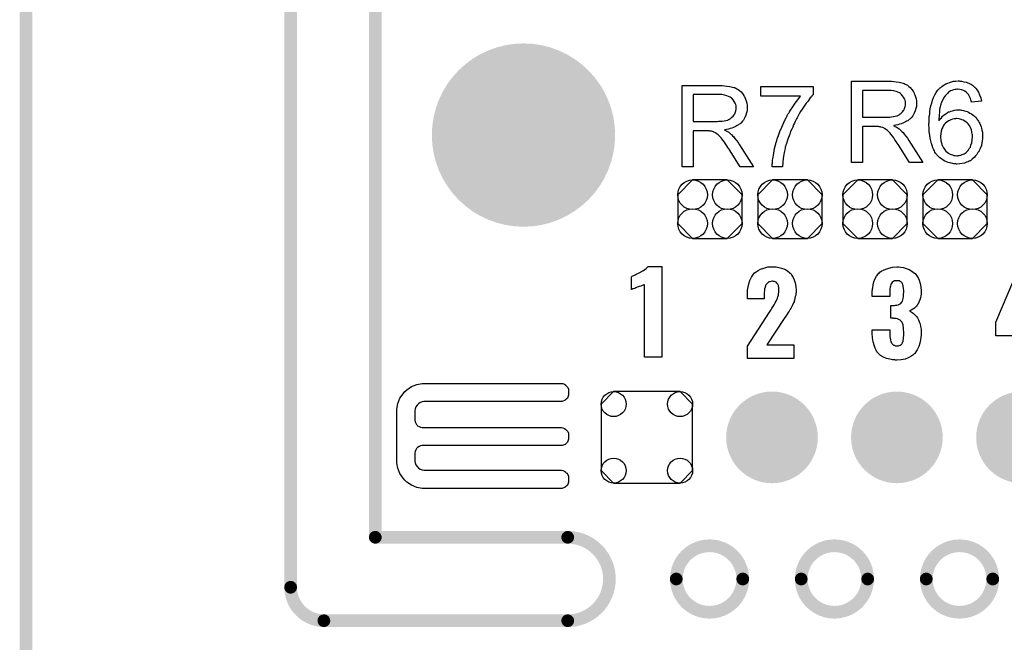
# Model space of a CAD drawing. Extents: x -0.07 to 0.95, y -0.15 to 2.1.
# Tile 11 of 15: x -0.05 to 0.41, y 0.95 to 1.24. Entities that reach past the tile are written whole.
import ezdxf

# ---------------------------------------------------------------- set-up
doc = ezdxf.new("R2010")
doc.units = 0
doc.layers.get('0').update_dxf_attribs({"linetype": 'CONTINUOUS'})
for name, color, linetype in [('gko', 6, 'CONTINUOUS'), ('gto', 2, 'CONTINUOUS'), ('gts', 1, 'CONTINUOUS')]:
    doc.layers.add(name, color=color, linetype=linetype)

# ---------------------------------------------------------------- blocks, each defined once
blk = doc.blocks.new('D10')
at = {"const_width": 0.003}
blk.add_lwpolyline([(-0.0015, 0, 1), (0.0015, 0, 1)], format="xyb", close=True, dxfattribs=at)
blk = doc.blocks.new('D96')
blk.add_lwpolyline([(0.0152, -0.0068), (0.0152, 0.0068), (0.0082, 0.0138), (-0.0082, 0.0138), (-0.0152, 0.0068), (-0.0152, -0.0068), (-0.0082, -0.0138), (0.0082, -0.0138)], close=True)
for centre in [(-0.0082, 0.0068), (0.0082, 0.0068), (-0.0082, -0.0068), (0.0082, -0.0068)]:
    blk.add_circle(centre, 0.007)
blk = doc.blocks.new('D67')
at = {"const_width": 0.0433}
blk.add_lwpolyline([(-0.02165, 0, 1), (0.02165, 0, 1)], format="xyb", close=True, dxfattribs=at)
blk = doc.blocks.new('D77')
at = {"const_width": 0.02165}
blk.add_lwpolyline([(-0.010825, 0, 1), (0.010825, 0, 1)], format="xyb", close=True, dxfattribs=at)
blk = doc.blocks.new('D78')
blk.add_lwpolyline([(0.0216, -0.0157), (0.0216, 0.0157), (0.0157, 0.0216), (-0.0157, 0.0216), (-0.0216, 0.0157), (-0.0216, -0.0157), (-0.0157, -0.0216), (0.0157, -0.0216)], close=True)
for centre in [(-0.0157, 0.0157), (0.0157, 0.0157), (-0.0157, -0.0157), (0.0157, -0.0157)]:
    blk.add_circle(centre, 0.0059)

msp = doc.modelspace()

# ---------------------------------------------------------------- linework, layer by layer
at = {"layer": 'gko', "color": 6, "const_width": 0.006}
for points in [[(0.075, 0.9764), (0.075, 2.1)], [(0.115, 1), (0.115, 2.055)], [(-0.05, -0.15), (-0.05, 2.01)], [(0.115, 1), (0.2059, 1)], [(0.2572, 0.9803), (0.2572, 0.9803)], [(0.2886, 0.9803), (0.2886, 0.9803)], [(0.2886, 0.9803), (0.2886, 0.9803)], [(0.3162, 0.9803), (0.3162, 0.9803)], [(0.3476, 0.9803), (0.3476, 0.9803)], [(0.3476, 0.9803), (0.3476, 0.9803)], [(0.3753, 0.9803), (0.3753, 0.9803)], [(0.4067, 0.9803), (0.4067, 0.9803)], [(0.4067, 0.9803), (0.4067, 0.9803)], [(0.075, 0.9764), (0.075, 0.9764)], [(0.075, 0.9764), (0.075, 0.9764)], [(0.0907, 0.9606), (0.2059, 0.9606)], [(0.2059, 0.9606), (0.2059, 0.9606)], [(0.2059, 0.9606), (0.2059, 0.9606)]]:
    msp.add_lwpolyline(points, dxfattribs=at)
for points in [[(0.2059, 0.9606, 1), (0.2059, 1)], [(0.2886, 0.9803, 1), (0.2572, 0.9803)], [(0.3476, 0.9803, 1), (0.3162, 0.9803)], [(0.4067, 0.9803, 1), (0.3753, 0.9803)], [(0.2572, 0.9803, 1), (0.2886, 0.9803)], [(0.3162, 0.9803, 1), (0.3476, 0.9803)], [(0.3753, 0.9803, 1), (0.4067, 0.9803)], [(0.075, 0.9764, 0.409717), (0.0907, 0.9606)]]:
    msp.add_lwpolyline(points, format="xyb", dxfattribs=at)
at = {"layer": 'gto', "color": 2}
for points in [[(0.3583, 1.2154), (0.3588, 1.2154), (0.3599, 1.2153), (0.3611, 1.2151), (0.3625, 1.215), (0.3637, 1.2147), (0.3643, 1.2145), (0.3648, 1.2144), (0.3649, 1.2144), (0.3649, 1.2143), (0.3653, 1.2141), (0.3658, 1.2139), (0.3664, 1.2135), (0.367, 1.213), (0.3677, 1.2124), (0.3684, 1.2116), (0.3691, 1.2107), (0.3691, 1.2106), (0.3691, 1.2106), (0.3694, 1.2102), (0.3696, 1.2097), (0.3699, 1.209), (0.3702, 1.2081), (0.3705, 1.2071), (0.3706, 1.2061), (0.3707, 1.2049), (0.3707, 1.2049), (0.3707, 1.2047), (0.3707, 1.2045), (0.3706, 1.2043), (0.3706, 1.2039), (0.3706, 1.2035), (0.3704, 1.2025), (0.37, 1.2014), (0.3696, 1.2003), (0.3689, 1.1991), (0.3685, 1.1985), (0.368, 1.198), (0.368, 1.1979), (0.3679, 1.1979), (0.3677, 1.1977), (0.3675, 1.1975), (0.3672, 1.1973), (0.3669, 1.1971), (0.3665, 1.1968), (0.366, 1.1965), (0.3655, 1.1962), (0.3649, 1.1959), (0.3642, 1.1956), (0.3635, 1.1953), (0.3626, 1.1951), (0.3618, 1.1948), (0.3609, 1.1946), (0.3599, 1.1945), (0.36, 1.1944), (0.3602, 1.1943), (0.3605, 1.1941), (0.361, 1.1939), (0.362, 1.1933), (0.3625, 1.1929), (0.3629, 1.1925), (0.363, 1.1924), (0.3633, 1.1922), (0.3638, 1.1917), (0.3643, 1.1912), (0.3649, 1.1904), (0.3656, 1.1895), (0.3664, 1.1885), (0.3671, 1.1874), (0.3737, 1.177), (0.3674, 1.177), (0.3624, 1.185), (0.3624, 1.185), (0.3623, 1.1852), (0.3621, 1.1853), (0.362, 1.1855), (0.3616, 1.1862), (0.3611, 1.1869), (0.3605, 1.1878), (0.3599, 1.1887), (0.3593, 1.1895), (0.3587, 1.1903), (0.3586, 1.1903), (0.3585, 1.1905), (0.3582, 1.1909), (0.3578, 1.1913), (0.357, 1.1921), (0.3565, 1.1925), (0.3561, 1.1928), (0.356, 1.1929), (0.3559, 1.1929), (0.3557, 1.193), (0.3554, 1.1932), (0.355, 1.1934), (0.3547, 1.1935), (0.3538, 1.1938), (0.3537, 1.1938), (0.3536, 1.1939), (0.3534, 1.1939), (0.3531, 1.1939), (0.3527, 1.194), (0.3523, 1.194), (0.3517, 1.194), (0.3451, 1.194), (0.3451, 1.177), (0.34, 1.177), (0.34, 1.2154), (0.3578, 1.2154), (0.3583, 1.2154)], [(0.3911, 1.2155), (0.3915, 1.2155), (0.3919, 1.2155), (0.393, 1.2152), (0.3942, 1.215), (0.3954, 1.2145), (0.3966, 1.2139), (0.3972, 1.2135), (0.3978, 1.213), (0.3978, 1.213), (0.3979, 1.2129), (0.3981, 1.2127), (0.3982, 1.2126), (0.3985, 1.2123), (0.3987, 1.212), (0.3993, 1.2112), (0.3999, 1.2102), (0.4005, 1.209), (0.401, 1.2076), (0.4013, 1.206), (0.3966, 1.2056), (0.3966, 1.2057), (0.3966, 1.2057), (0.3965, 1.2061), (0.3963, 1.2066), (0.3961, 1.2072), (0.3959, 1.2079), (0.3956, 1.2085), (0.3952, 1.2091), (0.3948, 1.2096), (0.3947, 1.2097), (0.3944, 1.21), (0.3941, 1.2103), (0.3935, 1.2107), (0.3928, 1.211), (0.392, 1.2114), (0.3911, 1.2116), (0.3901, 1.2117), (0.3897, 1.2117), (0.3892, 1.2116), (0.3887, 1.2115), (0.3881, 1.2114), (0.3874, 1.2111), (0.3867, 1.2109), (0.3861, 1.2104), (0.386, 1.2104), (0.3857, 1.2101), (0.3853, 1.2097), (0.3848, 1.2092), (0.3842, 1.2085), (0.3836, 1.2077), (0.3831, 1.2067), (0.3825, 1.2056), (0.3825, 1.2056), (0.3825, 1.2055), (0.3824, 1.2053), (0.3823, 1.2051), (0.3822, 1.2047), (0.3821, 1.2044), (0.382, 1.2039), (0.3819, 1.2034), (0.3817, 1.2028), (0.3816, 1.2021), (0.3815, 1.2014), (0.3815, 1.2006), (0.3813, 1.1997), (0.3813, 1.1988), (0.3812, 1.1978), (0.3812, 1.1968), (0.3813, 1.1969), (0.3815, 1.1972), (0.3819, 1.1976), (0.3824, 1.1982), (0.383, 1.1989), (0.3837, 1.1995), (0.3845, 1.2001), (0.3853, 1.2006), (0.3854, 1.2006), (0.3855, 1.2007), (0.3858, 1.2009), (0.3863, 1.201), (0.387, 1.2013), (0.3877, 1.2015), (0.3886, 1.2017), (0.3896, 1.2019), (0.3906, 1.2019), (0.391, 1.2019), (0.3913, 1.2019), (0.3918, 1.2018), (0.3922, 1.2018), (0.3928, 1.2016), (0.3933, 1.2015), (0.3946, 1.2011), (0.3953, 1.2008), (0.3959, 1.2004), (0.3966, 1.2), (0.3973, 1.1996), (0.398, 1.199), (0.3986, 1.1984), (0.3987, 1.1984), (0.3988, 1.1983), (0.3989, 1.1981), (0.3991, 1.1978), (0.3994, 1.1974), (0.3997, 1.197), (0.3999, 1.1965), (0.4003, 1.196), (0.4006, 1.1954), (0.4009, 1.1947), (0.4012, 1.1939), (0.4014, 1.1932), (0.4016, 1.1923), (0.4018, 1.1914), (0.4019, 1.1904), (0.4019, 1.1894), (0.4019, 1.1894), (0.4019, 1.1893), (0.4019, 1.1891), (0.4019, 1.1888), (0.4019, 1.1885), (0.4019, 1.1882), (0.4017, 1.1873), (0.4015, 1.1862), (0.4013, 1.1851), (0.4009, 1.1839), (0.4003, 1.1827), (0.4003, 1.1827), (0.4003, 1.1826), (0.4002, 1.1824), (0.4001, 1.1822), (0.3997, 1.1817), (0.3992, 1.1809), (0.3986, 1.1802), (0.3979, 1.1794), (0.397, 1.1786), (0.3961, 1.1779), (0.396, 1.1779), (0.3959, 1.1779), (0.3958, 1.1778), (0.3956, 1.1777), (0.395, 1.1774), (0.3943, 1.1772), (0.3933, 1.1768), (0.3923, 1.1766), (0.3911, 1.1764), (0.3898, 1.1763), (0.3896, 1.1763), (0.3893, 1.1764), (0.3888, 1.1764), (0.3883, 1.1764), (0.3878, 1.1766), (0.3871, 1.1767), (0.3865, 1.1769), (0.3857, 1.1771), (0.3849, 1.1774), (0.3841, 1.1777), (0.3833, 1.1782), (0.3825, 1.1787), (0.3817, 1.1792), (0.381, 1.1799), (0.3802, 1.1807), (0.3802, 1.1807), (0.3801, 1.1809), (0.3799, 1.1811), (0.3797, 1.1815), (0.3793, 1.182), (0.3791, 1.1825), (0.3787, 1.1833), (0.3784, 1.184), (0.378, 1.185), (0.3777, 1.186), (0.3774, 1.1872), (0.3771, 1.1885), (0.3769, 1.1899), (0.3767, 1.1915), (0.3766, 1.1932), (0.3765, 1.1949), (0.3765, 1.195), (0.3765, 1.195), (0.3765, 1.1952), (0.3765, 1.1954), (0.3766, 1.196), (0.3766, 1.1968), (0.3766, 1.1976), (0.3767, 1.1987), (0.3769, 1.1999), (0.377, 1.2011), (0.3772, 1.2024), (0.3775, 1.2038), (0.3779, 1.2051), (0.3782, 1.2065), (0.3787, 1.2077), (0.3793, 1.209), (0.3799, 1.2101), (0.3806, 1.2111), (0.3807, 1.2112), (0.3808, 1.2113), (0.381, 1.2115), (0.3813, 1.2119), (0.3816, 1.2122), (0.3821, 1.2125), (0.3826, 1.213), (0.3832, 1.2134), (0.3838, 1.2137), (0.3846, 1.2142), (0.3854, 1.2145), (0.3862, 1.2149), (0.3872, 1.2152), (0.3882, 1.2154), (0.3892, 1.2155), (0.3903, 1.2156), (0.3908, 1.2156), (0.3911, 1.2155)], [(0.2783, 1.2134), (0.2788, 1.2134), (0.2799, 1.2133), (0.2811, 1.2131), (0.2825, 1.213), (0.2837, 1.2127), (0.2843, 1.2125), (0.2848, 1.2124), (0.2849, 1.2124), (0.2849, 1.2123), (0.2853, 1.2121), (0.2858, 1.2119), (0.2864, 1.2115), (0.287, 1.211), (0.2878, 1.2104), (0.2884, 1.2096), (0.2891, 1.2087), (0.2891, 1.2086), (0.2891, 1.2086), (0.2894, 1.2082), (0.2896, 1.2077), (0.2899, 1.207), (0.2902, 1.2061), (0.2905, 1.2051), (0.2906, 1.2041), (0.2907, 1.2029), (0.2907, 1.2029), (0.2907, 1.2027), (0.2907, 1.2025), (0.2906, 1.2023), (0.2906, 1.2019), (0.2906, 1.2015), (0.2904, 1.2005), (0.29, 1.1994), (0.2896, 1.1983), (0.2889, 1.1971), (0.2885, 1.1965), (0.288, 1.196), (0.288, 1.1959), (0.2879, 1.1959), (0.2878, 1.1957), (0.2875, 1.1955), (0.2873, 1.1953), (0.2869, 1.1951), (0.2865, 1.1948), (0.286, 1.1945), (0.2855, 1.1942), (0.2849, 1.1939), (0.2842, 1.1936), (0.2835, 1.1933), (0.2826, 1.1931), (0.2818, 1.1928), (0.2809, 1.1926), (0.2799, 1.1925), (0.28, 1.1924), (0.2802, 1.1923), (0.2805, 1.1921), (0.281, 1.1919), (0.282, 1.1913), (0.2825, 1.1909), (0.2829, 1.1905), (0.283, 1.1904), (0.2833, 1.1902), (0.2838, 1.1897), (0.2843, 1.1892), (0.2849, 1.1884), (0.2856, 1.1875), (0.2864, 1.1865), (0.2871, 1.1854), (0.2937, 1.175), (0.2874, 1.175), (0.2824, 1.183), (0.2824, 1.183), (0.2823, 1.1832), (0.2821, 1.1833), (0.282, 1.1835), (0.2816, 1.1842), (0.2811, 1.1849), (0.2805, 1.1858), (0.2799, 1.1867), (0.2793, 1.1875), (0.2787, 1.1883), (0.2786, 1.1883), (0.2785, 1.1885), (0.2782, 1.1889), (0.2778, 1.1893), (0.277, 1.1901), (0.2765, 1.1905), (0.2761, 1.1908), (0.276, 1.1909), (0.2759, 1.1909), (0.2757, 1.191), (0.2754, 1.1912), (0.275, 1.1914), (0.2747, 1.1915), (0.2738, 1.1918), (0.2737, 1.1918), (0.2736, 1.1919), (0.2734, 1.1919), (0.2731, 1.1919), (0.2727, 1.192), (0.2723, 1.192), (0.2717, 1.192), (0.2651, 1.192), (0.2651, 1.175), (0.26, 1.175), (0.26, 1.2134), (0.2778, 1.2134), (0.2783, 1.2134)], [(0.3219, 1.2092), (0.3219, 1.2091), (0.3218, 1.209), (0.3216, 1.2088), (0.3213, 1.2085), (0.321, 1.2081), (0.3205, 1.2076), (0.3201, 1.2071), (0.3196, 1.2064), (0.3191, 1.2057), (0.3185, 1.205), (0.3179, 1.2041), (0.3173, 1.2032), (0.3166, 1.2022), (0.3159, 1.2011), (0.3153, 1.2), (0.3146, 1.1988), (0.3146, 1.1988), (0.3144, 1.1985), (0.3143, 1.1982), (0.314, 1.1977), (0.3137, 1.1971), (0.3134, 1.1964), (0.313, 1.1956), (0.3126, 1.1948), (0.3122, 1.1938), (0.3117, 1.1928), (0.3112, 1.1917), (0.3108, 1.1905), (0.3099, 1.1881), (0.3091, 1.1855), (0.3091, 1.1855), (0.309, 1.1853), (0.309, 1.185), (0.3088, 1.1847), (0.3087, 1.1843), (0.3086, 1.1837), (0.3085, 1.1831), (0.3083, 1.1824), (0.3082, 1.1817), (0.308, 1.1808), (0.3077, 1.1791), (0.3075, 1.1771), (0.3073, 1.175), (0.3025, 1.175), (0.3025, 1.1751), (0.3025, 1.1752), (0.3025, 1.1754), (0.3025, 1.1758), (0.3025, 1.1762), (0.3026, 1.1768), (0.3026, 1.1774), (0.3027, 1.1781), (0.3028, 1.1788), (0.3029, 1.1796), (0.3031, 1.1805), (0.3032, 1.1815), (0.3034, 1.1825), (0.3036, 1.1836), (0.3042, 1.1859), (0.3042, 1.1859), (0.3042, 1.1862), (0.3043, 1.1865), (0.3045, 1.187), (0.3047, 1.1875), (0.3049, 1.1882), (0.3051, 1.189), (0.3055, 1.1898), (0.3058, 1.1908), (0.3061, 1.1917), (0.307, 1.1938), (0.308, 1.196), (0.3091, 1.1983), (0.3091, 1.1983), (0.3092, 1.1985), (0.3094, 1.1988), (0.3096, 1.1993), (0.3099, 1.1998), (0.3103, 1.2004), (0.3107, 1.201), (0.3111, 1.2018), (0.3122, 1.2034), (0.3133, 1.205), (0.3146, 1.2067), (0.3159, 1.2084), (0.2971, 1.2084), (0.2971, 1.2129), (0.3219, 1.2129), (0.3219, 1.2092)], [(0.3572, 1.2111), (0.3451, 1.2111), (0.3451, 1.1984), (0.3565, 1.1984), (0.3572, 1.1985), (0.358, 1.1985), (0.3589, 1.1986), (0.3598, 1.1987), (0.3606, 1.1989), (0.3614, 1.1991), (0.3615, 1.1991), (0.3618, 1.1993), (0.3621, 1.1994), (0.3625, 1.1996), (0.363, 1.2), (0.3635, 1.2004), (0.364, 1.2009), (0.3644, 1.2014), (0.3645, 1.2015), (0.3646, 1.2017), (0.3648, 1.202), (0.365, 1.2025), (0.3651, 1.203), (0.3653, 1.2035), (0.3654, 1.2042), (0.3655, 1.2049), (0.3655, 1.2049), (0.3655, 1.205), (0.3654, 1.2053), (0.3654, 1.2058), (0.3653, 1.2065), (0.365, 1.2071), (0.3646, 1.2079), (0.3641, 1.2086), (0.3635, 1.2094), (0.3634, 1.2094), (0.3631, 1.2096), (0.3626, 1.2099), (0.3619, 1.2102), (0.3611, 1.2106), (0.36, 1.2109), (0.3587, 1.2111), (0.3572, 1.2111)], [(0.2772, 1.2091), (0.2651, 1.2091), (0.2651, 1.1964), (0.2765, 1.1964), (0.2772, 1.1965), (0.278, 1.1965), (0.2789, 1.1966), (0.2798, 1.1967), (0.2806, 1.1969), (0.2814, 1.1971), (0.2815, 1.1971), (0.2818, 1.1973), (0.2821, 1.1974), (0.2825, 1.1976), (0.283, 1.198), (0.2835, 1.1984), (0.284, 1.1989), (0.2844, 1.1994), (0.2845, 1.1995), (0.2846, 1.1997), (0.2848, 1.2), (0.285, 1.2005), (0.2851, 1.201), (0.2853, 1.2015), (0.2854, 1.2022), (0.2855, 1.2029), (0.2855, 1.2029), (0.2855, 1.203), (0.2854, 1.2033), (0.2854, 1.2038), (0.2853, 1.2045), (0.285, 1.2051), (0.2846, 1.2059), (0.2841, 1.2066), (0.2835, 1.2074), (0.2834, 1.2074), (0.2831, 1.2076), (0.2826, 1.2079), (0.2819, 1.2082), (0.2811, 1.2086), (0.28, 1.2089), (0.2787, 1.2091), (0.2772, 1.2091)], [(0.3896, 1.1978), (0.3893, 1.1978), (0.3891, 1.1977), (0.3885, 1.1976), (0.3877, 1.1975), (0.3869, 1.1972), (0.386, 1.1968), (0.3851, 1.1962), (0.3842, 1.1954), (0.3841, 1.1953), (0.3838, 1.195), (0.3835, 1.1945), (0.3831, 1.1938), (0.3827, 1.193), (0.3823, 1.1919), (0.3821, 1.1908), (0.382, 1.1894), (0.382, 1.1893), (0.382, 1.189), (0.382, 1.1885), (0.3821, 1.1879), (0.3822, 1.1872), (0.3824, 1.1864), (0.3826, 1.1856), (0.383, 1.1848), (0.383, 1.1847), (0.3832, 1.1844), (0.3834, 1.184), (0.3837, 1.1835), (0.3841, 1.183), (0.3846, 1.1824), (0.3852, 1.1819), (0.3858, 1.1814), (0.386, 1.1813), (0.3862, 1.1812), (0.3866, 1.181), (0.3871, 1.1808), (0.3876, 1.1806), (0.3883, 1.1804), (0.389, 1.1803), (0.3898, 1.1802), (0.3901, 1.1802), (0.3903, 1.1803), (0.3908, 1.1803), (0.3916, 1.1805), (0.3923, 1.1808), (0.3932, 1.1812), (0.3941, 1.1818), (0.3946, 1.1822), (0.3949, 1.1826), (0.3949, 1.1827), (0.3951, 1.1827), (0.3953, 1.1831), (0.3956, 1.1836), (0.3961, 1.1843), (0.3964, 1.1853), (0.3968, 1.1864), (0.397, 1.1877), (0.3971, 1.1892), (0.3971, 1.1892), (0.3971, 1.1893), (0.3971, 1.1895), (0.3971, 1.1898), (0.3971, 1.1902), (0.397, 1.1905), (0.3968, 1.1914), (0.3966, 1.1924), (0.3962, 1.1935), (0.3957, 1.1945), (0.3949, 1.1954), (0.3948, 1.1955), (0.3946, 1.1958), (0.3941, 1.1961), (0.3935, 1.1966), (0.3927, 1.197), (0.3918, 1.1974), (0.3908, 1.1976), (0.3896, 1.1978)], [(0.2503, 1.0851), (0.2422, 1.0851), (0.2422, 1.1194), (0.242, 1.1193), (0.2418, 1.1192), (0.2415, 1.1191), (0.2411, 1.1189), (0.2405, 1.1187), (0.2397, 1.1184), (0.2387, 1.1181), (0.2387, 1.1181), (0.2384, 1.118), (0.238, 1.1178), (0.2376, 1.1176), (0.2367, 1.1173), (0.2362, 1.1171), (0.236, 1.1171), (0.236, 1.1231), (0.2361, 1.1231), (0.2363, 1.1233), (0.2367, 1.1235), (0.2372, 1.1237), (0.2378, 1.124), (0.2386, 1.1244), (0.2394, 1.1248), (0.2403, 1.1253), (0.2404, 1.1254), (0.2407, 1.1256), (0.2412, 1.1258), (0.2417, 1.1261), (0.2429, 1.127), (0.2435, 1.1275), (0.2439, 1.1279), (0.2503, 1.1279), (0.2503, 1.0851)], [(0.3034, 1.1277), (0.3044, 1.1277), (0.3056, 1.1275), (0.3069, 1.1271), (0.3084, 1.1266), (0.3097, 1.1259), (0.3109, 1.1249), (0.311, 1.1247), (0.3114, 1.1244), (0.3118, 1.1237), (0.3124, 1.1227), (0.3129, 1.1216), (0.3134, 1.1202), (0.3137, 1.1185), (0.3138, 1.1166), (0.3138, 1.1165), (0.3138, 1.1162), (0.3138, 1.1157), (0.3137, 1.1151), (0.3136, 1.1144), (0.3134, 1.1137), (0.313, 1.112), (0.313, 1.1119), (0.3129, 1.1117), (0.3128, 1.1113), (0.3125, 1.1107), (0.312, 1.1094), (0.3113, 1.1081), (0.3112, 1.108), (0.3111, 1.1078), (0.3109, 1.1074), (0.3105, 1.1068), (0.3101, 1.1062), (0.3095, 1.1054), (0.3089, 1.1044), (0.3082, 1.1033), (0.2999, 1.0909), (0.3127, 1.0909), (0.3127, 1.0845), (0.2908, 1.0845), (0.2908, 1.0903), (0.3012, 1.1063), (0.3018, 1.1073), (0.3019, 1.1074), (0.3021, 1.1078), (0.3024, 1.1083), (0.3029, 1.109), (0.3034, 1.1098), (0.3039, 1.1107), (0.3043, 1.1115), (0.3047, 1.1123), (0.3048, 1.1123), (0.3049, 1.1126), (0.305, 1.113), (0.3052, 1.1136), (0.3054, 1.1143), (0.3055, 1.115), (0.3057, 1.1158), (0.3057, 1.1168), (0.3057, 1.1168), (0.3057, 1.1171), (0.3057, 1.1175), (0.3056, 1.1179), (0.3054, 1.119), (0.3051, 1.1195), (0.3049, 1.1199), (0.3049, 1.12), (0.3047, 1.1201), (0.3043, 1.1205), (0.3036, 1.1208), (0.3031, 1.1209), (0.3026, 1.121), (0.3023, 1.121), (0.3019, 1.1209), (0.3014, 1.1207), (0.3009, 1.1206), (0.3004, 1.1202), (0.2999, 1.1198), (0.2995, 1.1193), (0.2995, 1.1192), (0.2994, 1.1189), (0.2993, 1.1186), (0.2991, 1.1181), (0.2989, 1.1174), (0.2989, 1.1166), (0.2987, 1.1157), (0.2987, 1.1146), (0.2987, 1.1127), (0.2908, 1.1127), (0.2908, 1.1148), (0.2908, 1.1148), (0.2908, 1.115), (0.2908, 1.1153), (0.2909, 1.1158), (0.2909, 1.1163), (0.2909, 1.1168), (0.2911, 1.1183), (0.2914, 1.1198), (0.2919, 1.1213), (0.2927, 1.1229), (0.2936, 1.1243), (0.2938, 1.1245), (0.2941, 1.1249), (0.2949, 1.1254), (0.2958, 1.1261), (0.297, 1.1267), (0.2985, 1.1272), (0.3004, 1.1277), (0.3024, 1.1278), (0.3029, 1.1278), (0.3034, 1.1277)], [(0.3622, 1.1277), (0.3632, 1.1276), (0.3645, 1.1274), (0.3658, 1.127), (0.3672, 1.1265), (0.3685, 1.1257), (0.3698, 1.1247), (0.37, 1.1246), (0.3703, 1.1242), (0.3708, 1.1235), (0.3714, 1.1226), (0.3719, 1.1214), (0.3724, 1.1199), (0.3727, 1.1183), (0.3729, 1.1163), (0.3729, 1.1161), (0.3729, 1.1157), (0.3728, 1.1149), (0.3727, 1.1141), (0.3725, 1.1131), (0.3722, 1.1121), (0.3718, 1.111), (0.3713, 1.11), (0.3712, 1.1099), (0.371, 1.1096), (0.3707, 1.1092), (0.3702, 1.1087), (0.3697, 1.1082), (0.369, 1.1077), (0.3682, 1.1073), (0.3674, 1.1069), (0.3675, 1.1069), (0.3676, 1.1068), (0.3679, 1.1067), (0.3682, 1.1065), (0.3686, 1.1062), (0.3691, 1.1058), (0.3696, 1.1054), (0.3701, 1.1049), (0.3706, 1.1043), (0.3711, 1.1036), (0.3716, 1.1028), (0.372, 1.1018), (0.3724, 1.1008), (0.3726, 1.0995), (0.3728, 1.0983), (0.3729, 1.0968), (0.3729, 1.0967), (0.3729, 1.0965), (0.3729, 1.0962), (0.3729, 1.0958), (0.3728, 1.0953), (0.3727, 1.0946), (0.3725, 1.0933), (0.3722, 1.0917), (0.3717, 1.0901), (0.371, 1.0885), (0.3701, 1.0871), (0.37, 1.0869), (0.3696, 1.0866), (0.369, 1.086), (0.368, 1.0854), (0.3668, 1.0848), (0.3653, 1.0842), (0.3635, 1.0838), (0.3614, 1.0837), (0.3608, 1.0837), (0.3604, 1.0838), (0.3599, 1.0838), (0.3593, 1.0838), (0.358, 1.0841), (0.3565, 1.0845), (0.355, 1.0851), (0.3536, 1.0859), (0.3525, 1.087), (0.3524, 1.0872), (0.352, 1.0876), (0.3516, 1.0884), (0.3511, 1.0894), (0.3506, 1.0908), (0.3502, 1.0924), (0.3499, 1.0943), (0.3498, 1.0965), (0.3498, 1.098), (0.358, 1.098), (0.358, 1.0966), (0.358, 1.0964), (0.358, 1.0961), (0.358, 1.0954), (0.3581, 1.0948), (0.3584, 1.0932), (0.3585, 1.0924), (0.3588, 1.0918), (0.3588, 1.0918), (0.359, 1.0916), (0.3591, 1.0914), (0.3594, 1.0912), (0.3598, 1.0908), (0.3602, 1.0907), (0.3608, 1.0905), (0.3615, 1.0904), (0.3618, 1.0904), (0.3621, 1.0905), (0.3625, 1.0906), (0.363, 1.0908), (0.3634, 1.091), (0.3638, 1.0913), (0.364, 1.0918), (0.364, 1.0919), (0.3641, 1.0921), (0.3643, 1.0925), (0.3644, 1.093), (0.3645, 1.0937), (0.3646, 1.0945), (0.3647, 1.0954), (0.3647, 1.0966), (0.3647, 1.0968), (0.3647, 1.0972), (0.3646, 1.0978), (0.3646, 1.0986), (0.3643, 1.1003), (0.364, 1.1011), (0.3637, 1.1018), (0.3636, 1.1018), (0.3635, 1.102), (0.3633, 1.1023), (0.3629, 1.1026), (0.3624, 1.1029), (0.3617, 1.1032), (0.361, 1.1033), (0.36, 1.1034), (0.36, 1.1034), (0.3598, 1.1035), (0.3585, 1.1035), (0.3585, 1.1095), (0.3603, 1.1095), (0.3608, 1.1096), (0.3614, 1.1097), (0.362, 1.1098), (0.3626, 1.1101), (0.3632, 1.1104), (0.3636, 1.1109), (0.3637, 1.111), (0.3638, 1.1112), (0.364, 1.1116), (0.3642, 1.1121), (0.3644, 1.1128), (0.3645, 1.1137), (0.3646, 1.1147), (0.3647, 1.1158), (0.3647, 1.1159), (0.3647, 1.1163), (0.3647, 1.1168), (0.3646, 1.1174), (0.3644, 1.1188), (0.3642, 1.1193), (0.364, 1.1199), (0.364, 1.12), (0.3638, 1.1202), (0.3636, 1.1203), (0.3634, 1.1206), (0.363, 1.1208), (0.3625, 1.1211), (0.362, 1.1212), (0.3613, 1.1212), (0.361, 1.1212), (0.3606, 1.1212), (0.3603, 1.1211), (0.3598, 1.1209), (0.3594, 1.1206), (0.359, 1.1202), (0.3587, 1.1198), (0.3587, 1.1197), (0.3586, 1.1195), (0.3585, 1.1192), (0.3584, 1.1187), (0.3582, 1.1181), (0.3581, 1.1174), (0.358, 1.1166), (0.358, 1.1156), (0.358, 1.1137), (0.3498, 1.1137), (0.3498, 1.116), (0.3498, 1.1161), (0.3498, 1.1163), (0.3498, 1.1165), (0.3499, 1.1169), (0.3499, 1.1174), (0.35, 1.1179), (0.3502, 1.1192), (0.3505, 1.1206), (0.351, 1.122), (0.3518, 1.1234), (0.3528, 1.1247), (0.353, 1.1248), (0.3534, 1.1252), (0.354, 1.1257), (0.355, 1.1262), (0.3562, 1.1267), (0.3576, 1.1272), (0.3594, 1.1276), (0.3613, 1.1277), (0.3618, 1.1277), (0.3622, 1.1277)], [(0.4285, 1.1014), (0.4328, 1.1014), (0.4328, 1.0951), (0.4285, 1.0951), (0.4285, 1.0851), (0.4211, 1.0851), (0.4211, 1.0951), (0.4082, 1.0951), (0.4082, 1.1016), (0.4193, 1.1279), (0.4285, 1.1279), (0.4285, 1.1014)], [(0.1385, 1.0727), (0.1385, 1.0727), (0.1385, 1.0727), (0.2029, 1.0727), (0.2036, 1.0726), (0.2043, 1.0723), (0.205, 1.0719), (0.2052, 1.0716), (0.2052, 1.0716), (0.2052, 1.0716), (0.2055, 1.0713), (0.2059, 1.0707), (0.2062, 1.07), (0.2063, 1.0693), (0.2063, 1.0689), (0.2063, 1.0689), (0.2063, 1.0672), (0.2058, 1.0658), (0.2047, 1.0647), (0.2033, 1.0642), (0.1385, 1.0642), (0.138, 1.0641), (0.1371, 1.064), (0.1362, 1.0636), (0.1354, 1.0631), (0.1351, 1.0627), (0.1347, 1.0624), (0.1342, 1.0616), (0.1338, 1.0607), (0.1337, 1.0598), (0.1336, 1.0593), (0.1336, 1.0557), (0.1337, 1.0553), (0.1338, 1.0546), (0.1341, 1.0539), (0.1345, 1.0533), (0.1348, 1.053), (0.135, 1.0527), (0.1357, 1.0523), (0.1364, 1.052), (0.1371, 1.0519), (0.1375, 1.0519), (0.2025, 1.0519), (0.2029, 1.0519), (0.2036, 1.0517), (0.2043, 1.0514), (0.205, 1.051), (0.2052, 1.0508), (0.2055, 1.0505), (0.2059, 1.0499), (0.2062, 1.0492), (0.2063, 1.0484), (0.2063, 1.0481), (0.2063, 1.0481), (0.2063, 1.0471), (0.2063, 1.0464), (0.2058, 1.045), (0.2047, 1.0439), (0.2033, 1.0433), (0.2025, 1.0433), (0.2025, 1.0433), (0.1375, 1.0433), (0.1371, 1.0433), (0.1364, 1.0432), (0.1357, 1.0429), (0.135, 1.0424), (0.1348, 1.0422), (0.1348, 1.0422), (0.1345, 1.0419), (0.1341, 1.0413), (0.1338, 1.0406), (0.1337, 1.0399), (0.1336, 1.0395), (0.1336, 1.0365), (0.1337, 1.036), (0.1338, 1.0351), (0.1342, 1.0342), (0.1347, 1.0334), (0.1351, 1.0331), (0.1354, 1.0327), (0.1362, 1.0322), (0.1371, 1.0318), (0.138, 1.0317), (0.1385, 1.0317), (0.1385, 1.0317), (0.2025, 1.0317), (0.2029, 1.0317), (0.2036, 1.0315), (0.2043, 1.0312), (0.205, 1.0308), (0.2052, 1.0305), (0.2052, 1.0305), (0.2055, 1.0303), (0.2059, 1.0296), (0.2062, 1.0289), (0.2063, 1.0282), (0.2063, 1.0278), (0.2063, 1.0278), (0.2063, 1.0269), (0.2063, 1.0261), (0.2058, 1.0247), (0.2047, 1.0237), (0.2033, 1.0231), (0.1385, 1.0231), (0.1372, 1.0231), (0.1346, 1.0236), (0.1321, 1.0246), (0.1299, 1.0261), (0.129, 1.027), (0.129, 1.027), (0.1281, 1.0279), (0.1266, 1.0301), (0.1256, 1.0326), (0.1251, 1.0352), (0.1251, 1.0365), (0.1251, 1.0365), (0.1251, 1.0593), (0.1251, 1.0606), (0.1256, 1.0632), (0.1266, 1.0657), (0.1281, 1.0678), (0.129, 1.0688), (0.1299, 1.0697), (0.1321, 1.0712), (0.1346, 1.0722), (0.1372, 1.0727), (0.1385, 1.0727)]]:
    msp.add_lwpolyline(points, dxfattribs=at)

# ---------------------------------------------------------------- block references
at = {"layer": 'gko'}
for p in [(0.115, 1), (0.115, 1), (0.2059, 1), (0.2059, 1), (0.2572, 0.9803), (0.2572, 0.9803), (0.2886, 0.9803), (0.2886, 0.9803), (0.2886, 0.9803), (0.2886, 0.9803), (0.3162, 0.9803), (0.3162, 0.9803), (0.3476, 0.9803), (0.3476, 0.9803), (0.3476, 0.9803), (0.3476, 0.9803), (0.3753, 0.9803), (0.3753, 0.9803), (0.4067, 0.9803), (0.4067, 0.9803), (0.4067, 0.9803), (0.4067, 0.9803), (0.075, 0.9764), (0.075, 0.9764), (0.075, 0.9764), (0.075, 0.9764), (0.0907, 0.9606), (0.0907, 0.9606), (0.2059, 0.9606), (0.2059, 0.9606), (0.2059, 0.9606), (0.2059, 0.9606)]:
    msp.add_blockref('D10', p, dxfattribs=at)
at = {"layer": 'gts'}
for name, p in [('D67', (0.185, 1.19)), ('D96', (0.2731, 1.155)), ('D96', (0.3109, 1.155)), ('D96', (0.3511, 1.155)), ('D96', (0.3889, 1.155)), ('D78', (0.2433, 1.0472)), ('D77', (0.3024, 1.0472)), ('D77', (0.3614, 1.0472)), ('D77', (0.4205, 1.0472))]:
    msp.add_blockref(name, p, dxfattribs=at)

doc.saveas('drawing.dxf')
